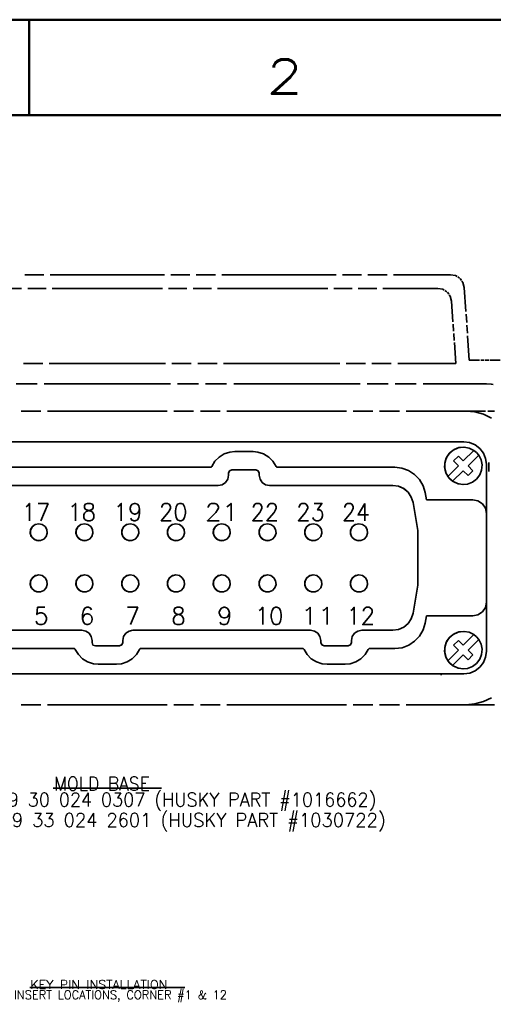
# Model space of a CAD drawing. Header units: millimetres. Extents: x 0 to 1189, y 0 to 841.
# Tile 83 of 84: x 1040 to 1109, y 697 to 841. Entities that reach past the tile are written whole.
import ezdxf

# ---------------------------------------------------------------- set-up
doc = ezdxf.new("R2010")
doc.units = ezdxf.units.MM
doc.layers.add('1', color=7, linetype='Continuous')
doc.styles.add('blockfont', font='simplex.shx')
doc.styles.add('pwfont', font='simplex.shx')

msp = doc.modelspace()

# ---------------------------------------------------------------- linework, layer by layer
at = {"layer": '1', "color": 7, "linetype": 'Continuous', "lineweight": 50}
for p, q in [((0, 841), (1189, 841)), ((1041, 827), (1041, 841)), ((14, 827), (1175, 827))]:
    msp.add_line(p, q, dxfattribs=at)
at = {"layer": '1', "color": 3, "linetype": 'Continuous', "lineweight": 35}
for p, q in [((1040.33, 803.64), (1043.12, 803.64)), ((1044.06, 803.64), (1060.81, 803.64)), ((1061.74, 803.64), (1064.53, 803.64)), ((1065.46, 803.64), (1068.25, 803.64)), ((1069.19, 803.64), (1085.94, 803.64)), ((1086.87, 803.64), (1089.66, 803.64)), ((1090.59, 803.64), (1093.39, 803.64)), ((1094.32, 803.64), (1102.69, 803.64)), ((1102.69, 803.64), (1103.43, 803.5)), ((1103.43, 803.5), (1102.69, 803.64)), ((1103.43, 803.5), (1103.64, 803.37)), ((1103.64, 803.37), (1103.43, 803.5)), ((1103.73, 803.31), (1104.01, 803.13)), ((1104.01, 803.13), (1103.73, 803.31)), ((1104.09, 803.06), (1104.29, 802.79)), ((1104.29, 802.79), (1104.09, 803.06)), ((1104.35, 802.7), (1104.5, 802.5)), ((1104.5, 802.5), (1104.35, 802.7)), ((1104.5, 802.5), (1104.69, 801.78)), ((1104.69, 801.78), (1104.5, 802.5)), ((1039.88, 801.64), (1037.2, 801.64)), ((1043.47, 801.64), (1040.78, 801.64)), ((1060.5, 801.64), (1044.37, 801.64)), ((1064.08, 801.64), (1061.39, 801.64)), ((1067.67, 801.64), (1064.98, 801.64)), ((1084.7, 801.64), (1068.56, 801.64)), ((1088.28, 801.64), (1085.59, 801.64)), ((1091.87, 801.64), (1089.18, 801.64)), ((1100.83, 801.64), (1092.76, 801.64)), ((1101.56, 801.5), (1100.83, 801.64)), ((1101.77, 801.37), (1101.56, 801.5)), ((1102.15, 801.13), (1101.86, 801.31)), ((1102.42, 800.79), (1102.22, 801.06)), ((1102.63, 800.5), (1102.49, 800.7)), ((1104.69, 801.78), (1104.94, 798.23)), ((1104.94, 798.23), (1104.69, 801.78)), ((1102.82, 799.78), (1102.63, 800.5)), ((1103.04, 796.73), (1102.82, 799.78)), ((1104.96, 797.84), (1105.05, 796.66)), ((1105.05, 796.66), (1104.96, 797.84)), ((1103.13, 795.38), (1103.06, 796.39)), ((1105.07, 796.26), (1105.16, 795.08)), ((1105.16, 795.08), (1105.07, 796.26)), ((1103.23, 794.02), (1103.15, 795.04)), ((1103.46, 790.64), (1103.25, 793.69)), ((1105.18, 794.69), (1105.43, 791.14)), ((1105.43, 791.14), (1105.18, 794.69)), ((1040.15, 790.64), (1042.98, 790.64)), ((1043.93, 790.64), (1060.94, 790.64)), ((1061.88, 790.64), (1064.72, 790.64)), ((1065.66, 790.64), (1068.5, 790.64)), ((1069.44, 790.64), (1086.45, 790.64)), ((1087.4, 790.64), (1090.23, 790.64)), ((1091.18, 790.64), (1094.01, 790.64)), ((1094.96, 790.64), (1103.46, 790.64)), ((1105.43, 791.14), (1106.93, 791.14)), ((1107.1, 791.14), (1107.6, 791.14)), ((1107.77, 791.14), (1108.27, 791.14)), ((1108.43, 791.14), (1109.93, 791.14)), ((1039.07, 787.64), (1042.15, 787.64)), ((1043.18, 787.64), (1061.68, 787.64)), ((1062.71, 787.64), (1065.79, 787.64)), ((1066.82, 787.64), (1069.9, 787.64)), ((1070.93, 787.64), (1089.43, 787.64)), ((1090.46, 787.64), (1093.54, 787.64)), ((1094.57, 787.64), (1097.65, 787.64)), ((1098.68, 787.64), (1107.93, 787.64)), ((1108.61, 787.58), (1107.93, 787.64)), ((1108.91, 787.56), (1108.68, 787.58)), ((1042.71, 783.64), (1039.8, 783.64)), ((1061.18, 783.64), (1043.68, 783.64)), ((1065.07, 783.64), (1062.16, 783.64)), ((1068.96, 783.64), (1066.05, 783.64)), ((1087.43, 783.64), (1069.93, 783.64)), ((1091.32, 783.64), (1088.41, 783.64)), ((1095.21, 783.64), (1092.3, 783.64)), ((1104.93, 783.64), (1096.18, 783.64)), ((1104.94, 783.64), (1107.82, 783.64)), ((1106.24, 783.53), (1104.94, 783.64)), ((1107.5, 783.19), (1106.24, 783.53)), ((1108.14, 783.64), (1109.1, 783.64)), ((1108.69, 782.63), (1107.5, 783.19)), ((1104.63, 779.16), (1000.23, 779.14)), ((1098.72, 779.16), (1006.12, 779.14)), ((1098.73, 779.16), (1104.63, 779.16)), ((1104.63, 779.16), (1105.48, 779.05)), ((1105.48, 779.05), (1106.28, 778.72)), ((1069.54, 777.39), (1070.37, 777.66)), ((1070.37, 777.66), (1069.54, 777.39)), ((1070.37, 777.66), (1071.1, 777.73)), ((1071.1, 777.73), (1073.76, 777.74)), ((1073.76, 777.74), (1071.1, 777.73)), ((1073.76, 777.74), (1074.49, 777.66)), ((1074.49, 777.66), (1075.32, 777.39)), ((1102.61, 777.58), (1102.15, 776.98)), ((1103.07, 777.95), (1102.47, 777.44)), ((1103.21, 778.04), (1102.61, 777.58)), ((1103.78, 778.28), (1103.07, 777.95)), ((1103.92, 778.32), (1103.21, 778.04)), ((1104.55, 778.39), (1103.78, 778.28)), ((1104.68, 778.39), (1103.92, 778.32)), ((1106.11, 777.91), (1104.55, 776.35)), ((1105.43, 778.25), (1104.68, 778.39)), ((1106.11, 777.91), (1105.43, 778.25)), ((1106.5, 777.58), (1106.11, 777.91)), ((1106.28, 778.72), (1106.96, 778.19)), ((1106.82, 777.2), (1106.5, 777.58)), ((1106.96, 778.19), (1107.49, 777.51)), ((1107.49, 777.51), (1107.82, 776.71)), ((1068.18, 776.3), (1067.73, 775.55)), ((1067.74, 775.55), (1068.18, 776.3)), ((1068.18, 776.3), (1068.8, 776.93)), ((1068.8, 776.93), (1068.18, 776.3)), ((1068.8, 776.93), (1069.54, 777.39)), ((1069.54, 777.39), (1068.8, 776.93)), ((1075.32, 777.39), (1076.06, 776.93)), ((1076.06, 776.93), (1076.68, 776.3)), ((1076.68, 776.3), (1077.13, 775.55)), ((1101.88, 776.27), (1101.81, 775.51)), ((1102.05, 776.78), (1101.83, 776.03)), ((1102.15, 776.98), (1101.88, 776.27)), ((1102.47, 777.44), (1102.05, 776.78)), ((1103.85, 777.05), (1103.14, 776.35)), ((1103.14, 776.35), (1103.85, 775.64)), ((1104.55, 776.35), (1103.85, 777.05)), ((1104.55, 776.35), (1103.85, 777.05)), ((1105.26, 775.64), (1106.82, 777.2)), ((1105.26, 775.64), (1106.82, 777.2)), ((1107.16, 776.52), (1106.82, 777.2)), ((1107.3, 775.77), (1107.16, 776.52)), ((1107.82, 776.71), (1107.93, 775.86)), ((1108.3, 776.14), (1108.3, 774.81)), ((1037.31, 775.43), (1067.55, 775.43)), ((1067.55, 775.43), (1037.31, 775.43)), ((1067.55, 775.43), (1067.61, 775.44)), ((1067.61, 775.44), (1067.55, 775.43)), ((1067.61, 775.44), (1067.66, 775.47)), ((1067.66, 775.47), (1067.61, 775.44)), ((1067.66, 775.47), (1067.71, 775.5)), ((1067.7, 775.5), (1067.66, 775.47)), ((1067.73, 775.55), (1067.7, 775.5)), ((1067.71, 775.5), (1067.74, 775.55)), ((1070.33, 774.91), (1070.18, 774.55)), ((1070.68, 775.05), (1070.33, 774.91)), ((1074.18, 775.05), (1070.68, 775.05)), ((1074.53, 774.91), (1074.18, 775.05)), ((1074.53, 774.91), (1074.18, 775.05)), ((1074.68, 774.55), (1074.53, 774.91)), ((1074.68, 774.55), (1074.53, 774.91)), ((1077.13, 775.55), (1077.16, 775.5)), ((1077.16, 775.5), (1077.2, 775.47)), ((1077.2, 775.47), (1077.25, 775.44)), ((1077.25, 775.44), (1077.31, 775.44)), ((1077.31, 775.44), (1094.53, 775.44)), ((1094.53, 775.44), (1077.31, 775.44)), ((1094.53, 775.44), (1095.57, 775.32)), ((1095.57, 775.32), (1096.55, 774.96)), ((1096.55, 774.96), (1097.43, 774.39)), ((1101.81, 775.51), (1101.95, 774.76)), ((1101.83, 776.03), (1101.83, 775.25)), ((1101.83, 775.25), (1102.05, 774.5)), ((1101.95, 774.76), (1102.29, 774.08)), ((1103.85, 775.64), (1102.29, 774.08)), ((1102.99, 773.37), (1104.55, 774.93)), ((1102.99, 773.37), (1104.55, 774.93)), ((1104.55, 774.93), (1105.26, 774.23)), ((1105.97, 774.93), (1105.26, 775.64)), ((1105.97, 774.93), (1105.26, 775.64)), ((1105.26, 774.23), (1105.97, 774.93)), ((1105.26, 774.23), (1105.97, 774.93)), ((1106.96, 774.3), (1107.23, 775.01)), ((1107.23, 775.01), (1107.3, 775.77)), ((1107.93, 775.86), (1107.93, 768.76)), ((1069.74, 773.19), (1069.26, 772.87)), ((1070.07, 773.68), (1069.74, 773.19)), ((1070.18, 774.25), (1070.07, 773.68)), ((1070.18, 774.55), (1070.18, 774.25)), ((1074.68, 774.25), (1074.68, 774.55)), ((1074.68, 774.25), (1074.68, 774.55)), ((1074.8, 773.68), (1074.68, 774.25)), ((1074.79, 773.68), (1074.68, 774.25)), ((1075.12, 773.19), (1074.79, 773.68)), ((1075.12, 773.19), (1074.8, 773.68)), ((1075.61, 772.87), (1075.12, 773.19)), ((1075.6, 772.87), (1075.12, 773.19)), ((1097.43, 774.39), (1098.14, 773.63)), ((1098.14, 773.63), (1098.67, 772.72)), ((1102.05, 774.5), (1102.47, 773.84)), ((1102.29, 774.08), (1102.61, 773.69)), ((1102.47, 773.84), (1103.07, 773.33)), ((1102.61, 773.69), (1102.99, 773.37)), ((1102.99, 773.37), (1103.68, 773.03)), ((1103.07, 773.33), (1103.78, 773)), ((1105.18, 772.96), (1105.89, 773.24)), ((1105.89, 773.24), (1106.5, 773.7)), ((1106.5, 773.7), (1106.96, 774.3)), ((1068.68, 772.75), (1036.18, 772.75)), ((1069.26, 772.87), (1068.68, 772.75)), ((1076.18, 772.75), (1075.6, 772.87)), ((1076.18, 772.75), (1075.61, 772.87)), ((1094.24, 772.76), (1076.18, 772.75)), ((1095.06, 772.64), (1094.23, 772.76)), ((1095.06, 772.64), (1094.24, 772.76)), ((1095.83, 772.3), (1095.06, 772.64)), ((1095.82, 772.3), (1095.06, 772.64)), ((1096.46, 771.76), (1095.82, 772.3)), ((1096.47, 771.76), (1095.83, 772.3)), ((1096.93, 771.07), (1096.46, 771.76)), ((1096.93, 771.07), (1096.47, 771.76)), ((1098.67, 772.72), (1098.97, 771.72)), ((1103.68, 773.03), (1104.42, 772.89)), ((1103.78, 773), (1104.55, 772.89)), ((1104.42, 772.89), (1105.18, 772.96)), ((1097.19, 770.28), (1096.93, 771.07)), ((1097.19, 770.28), (1096.93, 771.07)), ((1098.97, 771.72), (1099.15, 770.66)), ((1099.15, 770.66), (1105.93, 770.66)), ((1105.93, 770.66), (1099.15, 770.66)), ((1105.93, 770.66), (1106.7, 770.51)), ((1106.7, 770.51), (1107.35, 770.07)), ((1097.92, 766.16), (1097.19, 770.28)), ((1097.92, 766.16), (1097.19, 770.28)), ((1107.35, 770.07), (1107.78, 769.42)), ((1107.78, 769.42), (1107.93, 768.66)), ((1107.93, 755.66), (1107.93, 768.66)), ((1041.19, 766.29), (1041.14, 765.77)), ((1041.16, 766.18), (1041.4, 766.68)), ((1041.16, 765.63), (1041.16, 766.18)), ((1041.45, 766.74), (1041.19, 766.29)), ((1041.4, 766.68), (1041.84, 767.03)), ((1041.87, 767.05), (1041.45, 766.74)), ((1041.84, 767.03), (1042.38, 767.16)), ((1042.38, 767.16), (1041.87, 767.05)), ((1042.89, 767.05), (1042.38, 767.16)), ((1043.31, 766.74), (1042.89, 767.05)), ((1043.57, 766.29), (1043.31, 766.74)), ((1043.63, 765.77), (1043.57, 766.29)), ((1047.89, 766.29), (1047.84, 765.77)), ((1047.86, 766.18), (1048.1, 766.68)), ((1047.86, 765.63), (1047.86, 766.18)), ((1048.15, 766.74), (1047.89, 766.29)), ((1048.1, 766.68), (1048.54, 767.03)), ((1048.57, 767.05), (1048.15, 766.74)), ((1048.54, 767.03), (1049.08, 767.16)), ((1049.08, 767.16), (1048.57, 767.05)), ((1049.59, 767.05), (1049.08, 767.16)), ((1050.01, 766.74), (1049.59, 767.05)), ((1050.27, 766.29), (1050.01, 766.74)), ((1050.33, 765.77), (1050.27, 766.29)), ((1054.59, 766.29), (1054.54, 765.77)), ((1054.56, 766.18), (1054.8, 766.68)), ((1054.56, 765.63), (1054.56, 766.18)), ((1054.85, 766.74), (1054.59, 766.29)), ((1054.8, 766.68), (1055.24, 767.03)), ((1055.27, 767.05), (1054.85, 766.74)), ((1055.24, 767.03), (1055.78, 767.16)), ((1055.78, 767.16), (1055.27, 767.05)), ((1056.29, 767.05), (1055.78, 767.16)), ((1056.71, 766.74), (1056.29, 767.05)), ((1056.97, 766.29), (1056.71, 766.74)), ((1057.03, 765.77), (1056.97, 766.29)), ((1061.29, 766.29), (1061.24, 765.77)), ((1061.26, 766.18), (1061.5, 766.68)), ((1061.26, 765.63), (1061.26, 766.18)), ((1061.55, 766.74), (1061.29, 766.29)), ((1061.5, 766.68), (1061.94, 767.03)), ((1061.97, 767.05), (1061.55, 766.74)), ((1061.94, 767.03), (1062.48, 767.16)), ((1062.48, 767.16), (1061.97, 767.05)), ((1062.99, 767.05), (1062.48, 767.16)), ((1063.41, 766.74), (1062.99, 767.05)), ((1063.67, 766.29), (1063.41, 766.74)), ((1063.73, 765.77), (1063.67, 766.29)), ((1067.99, 766.29), (1067.94, 765.77)), ((1067.96, 766.18), (1068.2, 766.68)), ((1067.96, 765.63), (1067.96, 766.18)), ((1068.25, 766.74), (1067.99, 766.29)), ((1068.2, 766.68), (1068.64, 767.03)), ((1068.67, 767.05), (1068.25, 766.74)), ((1068.64, 767.03), (1069.18, 767.16)), ((1069.18, 767.16), (1068.67, 767.05)), ((1069.69, 767.05), (1069.18, 767.16)), ((1070.11, 766.74), (1069.69, 767.05)), ((1070.37, 766.29), (1070.11, 766.74)), ((1070.43, 765.77), (1070.37, 766.29)), ((1074.69, 766.29), (1074.64, 765.77)), ((1074.66, 766.18), (1074.9, 766.68)), ((1074.66, 765.63), (1074.66, 766.18)), ((1074.95, 766.74), (1074.69, 766.29)), ((1074.9, 766.68), (1075.34, 767.03)), ((1075.37, 767.05), (1074.95, 766.74)), ((1075.34, 767.03), (1075.88, 767.16)), ((1075.88, 767.16), (1075.37, 767.05)), ((1076.39, 767.05), (1075.88, 767.16)), ((1076.81, 766.74), (1076.39, 767.05)), ((1077.07, 766.29), (1076.81, 766.74)), ((1077.13, 765.77), (1077.07, 766.29)), ((1081.39, 766.29), (1081.34, 765.77)), ((1081.36, 766.18), (1081.6, 766.68)), ((1081.36, 765.63), (1081.36, 766.18)), ((1081.65, 766.74), (1081.39, 766.29)), ((1081.6, 766.68), (1082.04, 767.03)), ((1082.07, 767.05), (1081.65, 766.74)), ((1082.04, 767.03), (1082.58, 767.16)), ((1082.58, 767.16), (1082.07, 767.05)), ((1083.09, 767.05), (1082.58, 767.16)), ((1083.51, 766.74), (1083.09, 767.05)), ((1083.77, 766.29), (1083.51, 766.74)), ((1083.83, 765.77), (1083.77, 766.29)), ((1088.09, 766.29), (1088.04, 765.77)), ((1088.06, 766.18), (1088.3, 766.68)), ((1088.06, 765.63), (1088.06, 766.18)), ((1088.35, 766.74), (1088.09, 766.29)), ((1088.3, 766.68), (1088.74, 767.03)), ((1088.77, 767.05), (1088.35, 766.74)), ((1088.74, 767.03), (1089.28, 767.16)), ((1089.28, 767.16), (1088.77, 767.05)), ((1089.79, 767.05), (1089.28, 767.16)), ((1090.21, 766.74), (1089.79, 767.05)), ((1090.47, 766.29), (1090.21, 766.74)), ((1090.53, 765.77), (1090.47, 766.29)), ((1097.92, 758.16), (1097.92, 766.16)), ((1097.92, 758.16), (1097.92, 766.16)), ((1041.14, 765.77), (1041.3, 765.28)), ((1041.4, 765.13), (1041.16, 765.63)), ((1041.3, 765.28), (1041.65, 764.89)), ((1041.84, 764.78), (1041.4, 765.13)), ((1041.65, 764.89), (1042.12, 764.68)), ((1042.38, 764.66), (1041.84, 764.78)), ((1042.12, 764.68), (1042.64, 764.68)), ((1042.64, 764.68), (1043.12, 764.89)), ((1043.12, 764.89), (1043.46, 765.28)), ((1043.46, 765.28), (1043.63, 765.77)), ((1047.84, 765.77), (1048, 765.28)), ((1048.1, 765.13), (1047.86, 765.63)), ((1048, 765.28), (1048.35, 764.89)), ((1048.54, 764.78), (1048.1, 765.13)), ((1048.35, 764.89), (1048.82, 764.68)), ((1049.08, 764.66), (1048.54, 764.78)), ((1048.82, 764.68), (1049.34, 764.68)), ((1049.34, 764.68), (1049.82, 764.89)), ((1049.82, 764.89), (1050.17, 765.28)), ((1050.17, 765.28), (1050.33, 765.77)), ((1054.54, 765.77), (1054.7, 765.28)), ((1054.8, 765.13), (1054.56, 765.63)), ((1054.7, 765.28), (1055.05, 764.89)), ((1055.24, 764.78), (1054.8, 765.13)), ((1055.05, 764.89), (1055.52, 764.68)), ((1055.78, 764.66), (1055.24, 764.78)), ((1055.52, 764.68), (1056.04, 764.68)), ((1056.04, 764.68), (1056.52, 764.89)), ((1056.52, 764.89), (1056.87, 765.28)), ((1056.87, 765.28), (1057.03, 765.77)), ((1061.24, 765.77), (1061.4, 765.28)), ((1061.5, 765.13), (1061.26, 765.63)), ((1061.4, 765.28), (1061.75, 764.89)), ((1061.94, 764.78), (1061.5, 765.13)), ((1061.75, 764.89), (1062.22, 764.68)), ((1062.48, 764.66), (1061.94, 764.78)), ((1062.22, 764.68), (1062.74, 764.68)), ((1062.74, 764.68), (1063.22, 764.89)), ((1063.22, 764.89), (1063.57, 765.28)), ((1063.57, 765.28), (1063.73, 765.77)), ((1067.94, 765.77), (1068.1, 765.28)), ((1068.2, 765.13), (1067.96, 765.63)), ((1068.1, 765.28), (1068.45, 764.89)), ((1068.64, 764.78), (1068.2, 765.13)), ((1068.45, 764.89), (1068.92, 764.68)), ((1069.18, 764.66), (1068.64, 764.78)), ((1068.92, 764.68), (1069.44, 764.68)), ((1069.44, 764.68), (1069.92, 764.89)), ((1069.92, 764.89), (1070.27, 765.28)), ((1070.27, 765.28), (1070.43, 765.77)), ((1074.64, 765.77), (1074.8, 765.28)), ((1074.9, 765.13), (1074.66, 765.63)), ((1074.8, 765.28), (1075.15, 764.89)), ((1075.34, 764.78), (1074.9, 765.13)), ((1075.15, 764.89), (1075.62, 764.68)), ((1075.88, 764.66), (1075.34, 764.78)), ((1075.62, 764.68), (1076.14, 764.68)), ((1076.14, 764.68), (1076.62, 764.89)), ((1076.62, 764.89), (1076.97, 765.28)), ((1076.97, 765.28), (1077.13, 765.77)), ((1081.34, 765.77), (1081.5, 765.28)), ((1081.6, 765.13), (1081.36, 765.63)), ((1081.5, 765.28), (1081.85, 764.89)), ((1082.04, 764.78), (1081.6, 765.13)), ((1081.85, 764.89), (1082.32, 764.68)), ((1082.58, 764.66), (1082.04, 764.78)), ((1082.32, 764.68), (1082.84, 764.68)), ((1082.84, 764.68), (1083.32, 764.89)), ((1083.32, 764.89), (1083.67, 765.28)), ((1083.67, 765.28), (1083.83, 765.77)), ((1088.04, 765.77), (1088.2, 765.28)), ((1088.3, 765.13), (1088.06, 765.63)), ((1088.2, 765.28), (1088.55, 764.89)), ((1088.74, 764.78), (1088.3, 765.13)), ((1088.55, 764.89), (1089.02, 764.68)), ((1089.28, 764.66), (1088.74, 764.78)), ((1089.02, 764.68), (1089.54, 764.68)), ((1089.54, 764.68), (1090.02, 764.89)), ((1090.02, 764.89), (1090.37, 765.28)), ((1090.37, 765.28), (1090.53, 765.77)), ((1041.19, 758.79), (1041.14, 758.27)), ((1041.16, 758.68), (1041.4, 759.18)), ((1041.45, 759.24), (1041.19, 758.79)), ((1041.4, 759.18), (1041.84, 759.53)), ((1041.87, 759.55), (1041.45, 759.24)), ((1041.84, 759.53), (1042.38, 759.66)), ((1042.38, 759.66), (1041.87, 759.55)), ((1042.89, 759.55), (1042.38, 759.66)), ((1043.31, 759.24), (1042.89, 759.55)), ((1043.57, 758.79), (1043.31, 759.24)), ((1043.63, 758.27), (1043.57, 758.79)), ((1047.89, 758.79), (1047.84, 758.27)), ((1047.86, 758.68), (1048.1, 759.18)), ((1048.15, 759.24), (1047.89, 758.79)), ((1048.1, 759.18), (1048.54, 759.53)), ((1048.57, 759.55), (1048.15, 759.24)), ((1048.54, 759.53), (1049.08, 759.66)), ((1049.08, 759.66), (1048.57, 759.55)), ((1049.59, 759.55), (1049.08, 759.66)), ((1050.01, 759.24), (1049.59, 759.55)), ((1050.27, 758.79), (1050.01, 759.24)), ((1050.33, 758.27), (1050.27, 758.79)), ((1054.59, 758.79), (1054.54, 758.27)), ((1054.56, 758.68), (1054.8, 759.18)), ((1054.85, 759.24), (1054.59, 758.79)), ((1054.8, 759.18), (1055.24, 759.53)), ((1055.27, 759.55), (1054.85, 759.24)), ((1055.24, 759.53), (1055.78, 759.66)), ((1055.78, 759.66), (1055.27, 759.55)), ((1056.29, 759.55), (1055.78, 759.66)), ((1056.71, 759.24), (1056.29, 759.55)), ((1056.97, 758.79), (1056.71, 759.24)), ((1057.03, 758.27), (1056.97, 758.79)), ((1061.29, 758.79), (1061.24, 758.27)), ((1061.26, 758.68), (1061.5, 759.18)), ((1061.55, 759.24), (1061.29, 758.79)), ((1061.5, 759.18), (1061.94, 759.53)), ((1061.97, 759.55), (1061.55, 759.24)), ((1061.94, 759.53), (1062.48, 759.66)), ((1062.48, 759.66), (1061.97, 759.55)), ((1062.99, 759.55), (1062.48, 759.66)), ((1063.41, 759.24), (1062.99, 759.55)), ((1063.67, 758.79), (1063.41, 759.24)), ((1063.73, 758.27), (1063.67, 758.79)), ((1067.99, 758.79), (1067.94, 758.27)), ((1067.96, 758.68), (1068.2, 759.18)), ((1068.25, 759.24), (1067.99, 758.79)), ((1068.2, 759.18), (1068.64, 759.53)), ((1068.67, 759.55), (1068.25, 759.24)), ((1068.64, 759.53), (1069.18, 759.66)), ((1069.18, 759.66), (1068.67, 759.55)), ((1069.69, 759.55), (1069.18, 759.66)), ((1070.11, 759.24), (1069.69, 759.55)), ((1070.37, 758.79), (1070.11, 759.24)), ((1070.43, 758.27), (1070.37, 758.79)), ((1074.69, 758.79), (1074.64, 758.27)), ((1074.66, 758.68), (1074.9, 759.18)), ((1074.95, 759.24), (1074.69, 758.79)), ((1074.9, 759.18), (1075.34, 759.53)), ((1075.37, 759.55), (1074.95, 759.24)), ((1075.34, 759.53), (1075.88, 759.66)), ((1075.88, 759.66), (1075.37, 759.55)), ((1076.39, 759.55), (1075.88, 759.66)), ((1076.81, 759.24), (1076.39, 759.55)), ((1077.07, 758.79), (1076.81, 759.24)), ((1077.13, 758.27), (1077.07, 758.79)), ((1081.39, 758.79), (1081.34, 758.27)), ((1081.36, 758.68), (1081.6, 759.18)), ((1081.65, 759.24), (1081.39, 758.79)), ((1081.6, 759.18), (1082.04, 759.53)), ((1082.07, 759.55), (1081.65, 759.24)), ((1082.04, 759.53), (1082.58, 759.66)), ((1082.58, 759.66), (1082.07, 759.55)), ((1083.09, 759.55), (1082.58, 759.66)), ((1083.51, 759.24), (1083.09, 759.55)), ((1083.77, 758.79), (1083.51, 759.24)), ((1083.83, 758.27), (1083.77, 758.79)), ((1088.09, 758.79), (1088.04, 758.27)), ((1088.06, 758.68), (1088.3, 759.18)), ((1088.35, 759.24), (1088.09, 758.79)), ((1088.3, 759.18), (1088.74, 759.53)), ((1088.77, 759.55), (1088.35, 759.24)), ((1088.74, 759.53), (1089.28, 759.66)), ((1089.28, 759.66), (1088.77, 759.55)), ((1089.79, 759.55), (1089.28, 759.66)), ((1090.21, 759.24), (1089.79, 759.55)), ((1090.47, 758.79), (1090.21, 759.24)), ((1090.53, 758.27), (1090.47, 758.79)), ((1041.14, 758.27), (1041.3, 757.78)), ((1041.16, 758.13), (1041.16, 758.68)), ((1041.4, 757.63), (1041.16, 758.13)), ((1041.3, 757.78), (1041.65, 757.39)), ((1041.84, 757.28), (1041.4, 757.63)), ((1041.65, 757.39), (1042.12, 757.18)), ((1042.64, 757.18), (1043.12, 757.39)), ((1043.12, 757.39), (1043.46, 757.78)), ((1043.46, 757.78), (1043.63, 758.27)), ((1047.84, 758.27), (1048, 757.78)), ((1047.86, 758.13), (1047.86, 758.68)), ((1048.1, 757.63), (1047.86, 758.13)), ((1048, 757.78), (1048.35, 757.39)), ((1048.54, 757.28), (1048.1, 757.63)), ((1048.35, 757.39), (1048.82, 757.18)), ((1049.34, 757.18), (1049.82, 757.39)), ((1049.82, 757.39), (1050.17, 757.78)), ((1050.17, 757.78), (1050.33, 758.27)), ((1054.54, 758.27), (1054.7, 757.78)), ((1054.56, 758.13), (1054.56, 758.68)), ((1054.8, 757.63), (1054.56, 758.13)), ((1054.7, 757.78), (1055.05, 757.39)), ((1055.24, 757.28), (1054.8, 757.63)), ((1055.05, 757.39), (1055.52, 757.18)), ((1056.04, 757.18), (1056.52, 757.39)), ((1056.52, 757.39), (1056.87, 757.78)), ((1056.87, 757.78), (1057.03, 758.27)), ((1061.24, 758.27), (1061.4, 757.78)), ((1061.26, 758.13), (1061.26, 758.68)), ((1061.5, 757.63), (1061.26, 758.13)), ((1061.4, 757.78), (1061.75, 757.39)), ((1061.94, 757.28), (1061.5, 757.63)), ((1061.75, 757.39), (1062.22, 757.18)), ((1062.74, 757.18), (1063.22, 757.39)), ((1063.22, 757.39), (1063.57, 757.78)), ((1063.57, 757.78), (1063.73, 758.27)), ((1067.94, 758.27), (1068.1, 757.78)), ((1067.96, 758.13), (1067.96, 758.68)), ((1068.2, 757.63), (1067.96, 758.13)), ((1068.1, 757.78), (1068.45, 757.39)), ((1068.64, 757.28), (1068.2, 757.63)), ((1068.45, 757.39), (1068.92, 757.18)), ((1069.44, 757.18), (1069.92, 757.39)), ((1069.92, 757.39), (1070.27, 757.78)), ((1070.27, 757.78), (1070.43, 758.27)), ((1074.64, 758.27), (1074.8, 757.78)), ((1074.66, 758.13), (1074.66, 758.68)), ((1074.9, 757.63), (1074.66, 758.13)), ((1074.8, 757.78), (1075.15, 757.39)), ((1075.34, 757.28), (1074.9, 757.63)), ((1075.15, 757.39), (1075.62, 757.18)), ((1076.14, 757.18), (1076.62, 757.39)), ((1076.62, 757.39), (1076.97, 757.78)), ((1076.97, 757.78), (1077.13, 758.27)), ((1081.34, 758.27), (1081.5, 757.78)), ((1081.36, 758.13), (1081.36, 758.68)), ((1081.6, 757.63), (1081.36, 758.13)), ((1081.5, 757.78), (1081.85, 757.39)), ((1082.04, 757.28), (1081.6, 757.63)), ((1081.85, 757.39), (1082.32, 757.18)), ((1082.84, 757.18), (1083.32, 757.39)), ((1083.32, 757.39), (1083.67, 757.78)), ((1083.67, 757.78), (1083.83, 758.27)), ((1088.04, 758.27), (1088.2, 757.78)), ((1088.06, 758.13), (1088.06, 758.68)), ((1088.3, 757.63), (1088.06, 758.13)), ((1088.2, 757.78), (1088.55, 757.39)), ((1088.74, 757.28), (1088.3, 757.63)), ((1088.55, 757.39), (1089.02, 757.18)), ((1089.54, 757.18), (1090.02, 757.39)), ((1090.02, 757.39), (1090.37, 757.78)), ((1090.37, 757.78), (1090.53, 758.27)), ((1097.19, 754.04), (1097.92, 758.16)), ((1097.19, 754.04), (1097.92, 758.16)), ((1042.38, 757.16), (1041.84, 757.28)), ((1042.12, 757.18), (1042.64, 757.18)), ((1049.08, 757.16), (1048.54, 757.28)), ((1048.82, 757.18), (1049.34, 757.18)), ((1055.78, 757.16), (1055.24, 757.28)), ((1055.52, 757.18), (1056.04, 757.18)), ((1062.48, 757.16), (1061.94, 757.28)), ((1062.22, 757.18), (1062.74, 757.18)), ((1069.18, 757.16), (1068.64, 757.28)), ((1068.92, 757.18), (1069.44, 757.18)), ((1075.88, 757.16), (1075.34, 757.28)), ((1075.62, 757.18), (1076.14, 757.18)), ((1082.58, 757.16), (1082.04, 757.28)), ((1082.32, 757.18), (1082.84, 757.18)), ((1089.28, 757.16), (1088.74, 757.28)), ((1089.02, 757.18), (1089.54, 757.18)), ((1107.78, 754.89), (1107.35, 754.24)), ((1107.93, 755.66), (1107.78, 754.89)), ((1107.93, 755.56), (1107.93, 748.46)), ((1096.47, 752.55), (1096.94, 753.24)), ((1096.47, 752.55), (1096.93, 753.24)), ((1096.93, 753.24), (1097.19, 754.04)), ((1096.94, 753.24), (1097.19, 754.04)), ((1099.16, 753.66), (1098.97, 752.59)), ((1105.93, 753.66), (1099.16, 753.66)), ((1106.7, 753.81), (1105.93, 753.66)), ((1107.35, 754.24), (1106.7, 753.81)), ((1022.69, 751.54), (1048.69, 751.55)), ((1048.69, 751.55), (1049.26, 751.43)), ((1055.61, 751.44), (1056.19, 751.55)), ((1055.61, 751.44), (1056.18, 751.55)), ((1056.19, 751.55), (1082.19, 751.55)), ((1082.19, 751.55), (1082.76, 751.44)), ((1089.11, 751.44), (1089.69, 751.56)), ((1089.11, 751.44), (1089.68, 751.56)), ((1089.69, 751.56), (1094.24, 751.56)), ((1094.24, 751.56), (1095.07, 751.67)), ((1094.24, 751.56), (1095.06, 751.67)), ((1095.06, 751.67), (1095.83, 752.01)), ((1095.07, 751.67), (1095.83, 752.01)), ((1095.83, 752.01), (1096.47, 752.55)), ((1095.83, 752.01), (1096.47, 752.55)), ((1098.67, 751.59), (1098.15, 750.69)), ((1098.97, 752.59), (1098.67, 751.59)), ((1049.26, 751.43), (1049.75, 751.11)), ((1049.75, 751.11), (1050.07, 750.62)), ((1050.07, 750.62), (1050.19, 750.05)), ((1054.68, 750.05), (1054.8, 750.62)), ((1054.69, 750.05), (1054.8, 750.62)), ((1054.8, 750.62), (1055.12, 751.11)), ((1054.8, 750.62), (1055.12, 751.11)), ((1055.12, 751.11), (1055.61, 751.44)), ((1055.12, 751.11), (1055.61, 751.44)), ((1082.76, 751.44), (1083.25, 751.11)), ((1083.25, 751.11), (1083.57, 750.63)), ((1083.57, 750.63), (1083.69, 750.05)), ((1088.18, 750.05), (1088.3, 750.63)), ((1088.19, 750.05), (1088.3, 750.63)), ((1088.3, 750.63), (1088.62, 751.12)), ((1088.3, 750.63), (1088.62, 751.12)), ((1088.62, 751.12), (1089.11, 751.44)), ((1088.62, 751.12), (1089.11, 751.44)), ((1098.15, 750.69), (1097.43, 749.93)), ((1102.47, 750.44), (1102.05, 749.78)), ((1102.61, 750.58), (1102.15, 749.98)), ((1103.07, 750.95), (1102.47, 750.44)), ((1103.21, 751.04), (1102.61, 750.58)), ((1103.78, 751.28), (1103.07, 750.95)), ((1103.92, 751.32), (1103.21, 751.04)), ((1104.55, 751.39), (1103.78, 751.28)), ((1104.68, 751.39), (1103.92, 751.32)), ((1106.11, 750.91), (1104.55, 749.35)), ((1105.43, 751.25), (1104.68, 751.39)), ((1105.26, 748.64), (1106.82, 750.2)), ((1105.26, 748.64), (1106.82, 750.2)), ((1106.11, 750.91), (1105.43, 751.25)), ((1106.5, 750.58), (1106.11, 750.91)), ((1106.82, 750.2), (1106.5, 750.58)), ((1107.16, 749.52), (1106.82, 750.2)), ((1047.56, 748.87), (1023.81, 748.86)), ((1047.61, 748.86), (1047.56, 748.87)), ((1047.58, 748.86), (1047.61, 748.86)), ((1047.67, 748.83), (1047.61, 748.86)), ((1047.61, 748.86), (1047.66, 748.83)), ((1047.66, 748.83), (1047.71, 748.8)), ((1047.71, 748.8), (1047.67, 748.83)), ((1047.74, 748.75), (1047.71, 748.8)), ((1047.71, 748.8), (1047.74, 748.75)), ((1048.19, 748), (1047.74, 748.75)), ((1047.74, 748.75), (1048.19, 748)), ((1050.19, 750.05), (1050.19, 749.75)), ((1050.19, 749.75), (1050.33, 749.39)), ((1050.33, 749.39), (1050.69, 749.25)), ((1050.69, 749.25), (1054.19, 749.25)), ((1054.18, 749.25), (1054.54, 749.4)), ((1054.19, 749.25), (1054.54, 749.4)), ((1054.54, 749.4), (1054.69, 749.75)), ((1054.54, 749.4), (1054.68, 749.75)), ((1054.68, 749.75), (1054.68, 750.05)), ((1054.69, 749.75), (1054.69, 750.05)), ((1057.13, 748.75), (1056.68, 748)), ((1057.16, 748.8), (1057.13, 748.75)), ((1057.2, 748.83), (1057.16, 748.8)), ((1057.26, 748.86), (1057.2, 748.83)), ((1057.31, 748.87), (1057.26, 748.86)), ((1081.06, 748.87), (1057.31, 748.87)), ((1081.11, 748.86), (1081.06, 748.87)), ((1081.08, 748.87), (1081.11, 748.86)), ((1081.17, 748.84), (1081.11, 748.86)), ((1081.11, 748.86), (1081.16, 748.84)), ((1081.16, 748.84), (1081.21, 748.8)), ((1081.21, 748.8), (1081.17, 748.84)), ((1081.24, 748.75), (1081.21, 748.8)), ((1081.21, 748.8), (1081.24, 748.75)), ((1081.69, 748), (1081.24, 748.75)), ((1081.24, 748.75), (1081.69, 748)), ((1083.69, 750.05), (1083.69, 749.75)), ((1083.69, 749.75), (1083.83, 749.4)), ((1083.83, 749.4), (1084.19, 749.25)), ((1084.19, 749.25), (1087.69, 749.25)), ((1087.68, 749.25), (1088.04, 749.4)), ((1087.69, 749.25), (1088.04, 749.4)), ((1088.04, 749.4), (1088.19, 749.75)), ((1088.04, 749.4), (1088.18, 749.75)), ((1088.18, 749.75), (1088.18, 750.05)), ((1088.19, 749.75), (1088.19, 750.05)), ((1090.63, 748.75), (1090.18, 748)), ((1090.66, 748.8), (1090.63, 748.75)), ((1090.7, 748.84), (1090.66, 748.8)), ((1090.76, 748.86), (1090.7, 748.84)), ((1090.81, 748.87), (1090.76, 748.86)), ((1094.54, 748.87), (1090.81, 748.87)), ((1095.58, 748.99), (1094.54, 748.87)), ((1096.56, 749.35), (1095.58, 748.99)), ((1097.43, 749.93), (1096.56, 749.35)), ((1101.88, 749.27), (1101.81, 748.51)), ((1102.05, 749.78), (1101.83, 749.03)), ((1101.83, 749.03), (1101.83, 748.25)), ((1102.15, 749.98), (1101.88, 749.27)), ((1103.85, 750.05), (1103.14, 749.35)), ((1103.14, 749.35), (1103.85, 748.64)), ((1104.55, 749.35), (1103.85, 750.05)), ((1104.55, 749.35), (1103.85, 750.05)), ((1107.3, 748.77), (1107.16, 749.52)), ((1107.23, 748.01), (1107.3, 748.77)), ((1048.8, 747.37), (1048.19, 748)), ((1048.19, 748), (1048.8, 747.37)), ((1049.55, 746.91), (1048.8, 747.37)), ((1048.8, 747.37), (1049.54, 746.91)), ((1056.07, 747.37), (1055.33, 746.91)), ((1056.68, 748), (1056.07, 747.37)), ((1082.3, 747.38), (1081.69, 748)), ((1081.69, 748), (1082.3, 747.38)), ((1083.05, 746.92), (1082.3, 747.38)), ((1082.3, 747.38), (1083.04, 746.92)), ((1089.57, 747.38), (1088.83, 746.92)), ((1090.18, 748), (1089.57, 747.38)), ((1101.81, 748.51), (1101.95, 747.76)), ((1101.83, 748.25), (1102.05, 747.5)), ((1101.95, 747.76), (1102.29, 747.08)), ((1102.05, 747.5), (1102.47, 746.84)), ((1103.85, 748.64), (1102.29, 747.08)), ((1102.99, 746.37), (1104.55, 747.93)), ((1102.99, 746.37), (1104.55, 747.93)), ((1104.55, 747.93), (1105.26, 747.23)), ((1105.97, 747.93), (1105.26, 748.64)), ((1105.97, 747.93), (1105.26, 748.64)), ((1105.26, 747.23), (1105.97, 747.93)), ((1105.26, 747.23), (1105.97, 747.93)), ((1106.5, 746.7), (1106.96, 747.3)), ((1106.96, 747.3), (1107.23, 748.01)), ((1107.82, 747.6), (1107.49, 746.81)), ((1107.93, 748.46), (1107.82, 747.6)), ((1049.54, 746.91), (1050.38, 746.64)), ((1050.38, 746.64), (1049.55, 746.91)), ((1051.1, 746.57), (1050.38, 746.64)), ((1053.77, 746.57), (1051.1, 746.57)), ((1054.49, 746.64), (1053.77, 746.57)), ((1055.33, 746.91), (1054.49, 746.64)), ((1083.04, 746.92), (1083.88, 746.64)), ((1083.88, 746.64), (1083.05, 746.92)), ((1084.6, 746.57), (1083.88, 746.64)), ((1087.27, 746.57), (1084.6, 746.57)), ((1087.99, 746.64), (1087.27, 746.57)), ((1088.83, 746.92), (1087.99, 746.64)), ((1102.29, 747.08), (1102.61, 746.69)), ((1102.47, 746.84), (1103.07, 746.33)), ((1102.61, 746.69), (1102.99, 746.37)), ((1102.99, 746.37), (1103.68, 746.03)), ((1103.07, 746.33), (1103.78, 746)), ((1103.68, 746.03), (1104.42, 745.89)), ((1103.78, 746), (1104.55, 745.89)), ((1104.42, 745.89), (1105.18, 745.96)), ((1105.18, 745.96), (1105.89, 746.24)), ((1105.89, 746.24), (1106.5, 746.7)), ((1106.97, 746.12), (1106.28, 745.6)), ((1107.49, 746.81), (1106.97, 746.12)), ((1000.23, 745.14), (1104.63, 745.16)), ((1101.3, 745.16), (1101.3, 744.98)), ((1101.3, 744.98), (1101.3, 745.16)), ((1105.49, 745.27), (1104.63, 745.16)), ((1106.28, 745.6), (1105.49, 745.27)), ((1107.5, 741.09), (1108.69, 741.64)), ((1039.8, 740.64), (1042.71, 740.64)), ((1043.68, 740.64), (1061.18, 740.64)), ((1062.16, 740.64), (1065.07, 740.64)), ((1066.05, 740.64), (1068.96, 740.64)), ((1069.93, 740.64), (1087.43, 740.64)), ((1088.41, 740.64), (1091.32, 740.64)), ((1092.3, 740.64), (1095.21, 740.64)), ((1096.18, 740.64), (1104.93, 740.64)), ((1104.94, 740.64), (1106.24, 740.75)), ((1109.1, 740.64), (1104.94, 740.64)), ((1106.24, 740.75), (1107.5, 741.09)), ((1044.51, 728.44), (1060.36, 728.44)), ((1041.1, 699.23), (1063.79, 699.23))]:
    msp.add_line(p, q, dxfattribs=at)

# ---------------------------------------------------------------- texts
at = {"layer": '1', "color": 3, "linetype": 'Continuous', "lineweight": 13, "attachment_point": 7, "line_spacing_factor": 0.903614}
for s, insert, char_height, style in [('\\W1.2353;2', (1075.75, 830.18), 5, 'pwfont'), ('\\W0.9578;17', (1039.9, 767.6), 2.54, 'pwfont'), ('\\W0.9578;18', (1046.6, 767.6), 2.54, 'pwfont'), ('\\W0.9844;19', (1053.3, 767.6), 2.54, 'pwfont'), ('\\W0.9578;20', (1060, 767.6), 2.54, 'pwfont'), ('\\W1.1431;21', (1066.7, 767.6), 2.54, 'pwfont'), ('\\W0.9578;22', (1073.4, 767.6), 2.54, 'pwfont'), ('\\W0.9578;23', (1080.1, 767.6), 2.54, 'pwfont'), ('\\W0.9326;24', (1086.8, 767.6), 2.54, 'pwfont'), ('\\W0.9844;5', (1041.68, 752.39), 2.54, 'pwfont'), ('\\W0.9844;6', (1048.38, 752.39), 2.54, 'pwfont'), ('\\W0.9844;7', (1055.08, 752.39), 2.54, 'pwfont'), ('\\W0.9844;8', (1061.78, 752.39), 2.54, 'pwfont'), ('\\W1.0459;9', (1068.48, 752.39), 2.54, 'pwfont'), ('\\W0.9578;10', (1074.04, 752.39), 2.54, 'pwfont'), ('\\W1.1431;11', (1080.74, 752.39), 2.54, 'pwfont'), ('\\W0.9578;12', (1087.44, 752.39), 2.54, 'pwfont'), ('\\W0.9191;MOLD BASE', (1044.62, 728.08), 2, 'blockfont'), ('\\W0.9483;MOLD BASE HARTING  PART #09 30 024 0307 (HUSKY PART #1016662)', (998.26, 725.08), 2, 'blockfont'), ('\\W0.9619;MALE INSERT HARTING  PART #09 33 024 2601 (HUSKY PART #1030722)', (996.48, 722.08), 2, 'blockfont'), ('\\W1.0601;KEY PIN INSTALLATION', (1041.16, 699), 1.28, 'blockfont'), ('\\W0.9552;MOLD BASE INSERT LOCATIONS, CORNER #1 & 12', (1028.6, 697.08), 1.28, 'blockfont')]:
    msp.add_mtext(s, dxfattribs=dict(at, insert=insert, char_height=char_height, style=style))

doc.saveas('drawing.dxf')
